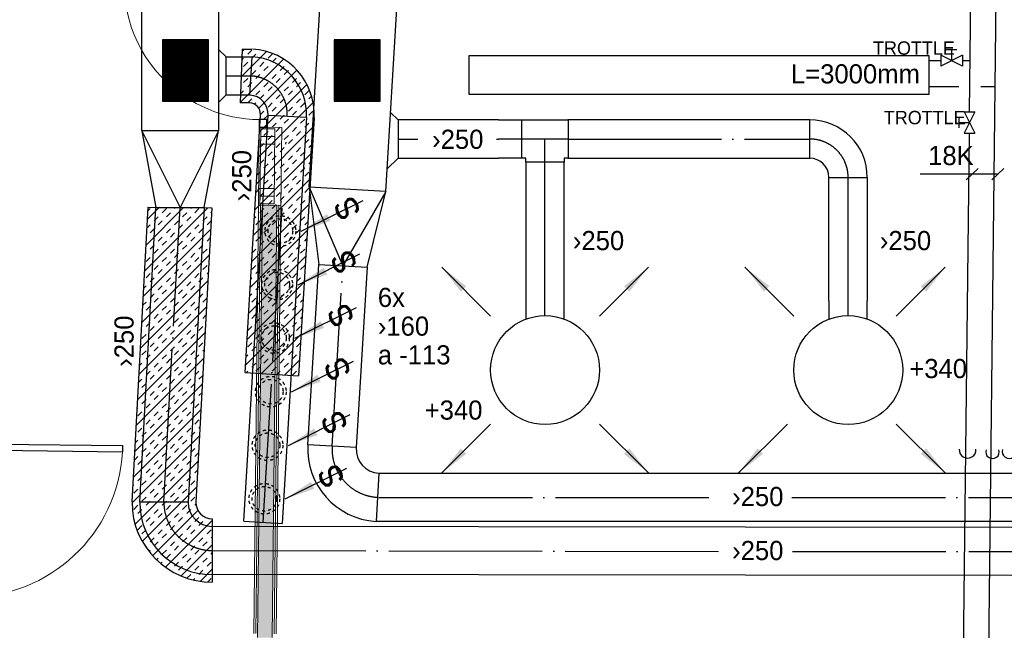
# Model space of a CAD drawing. Header units: millimetres. Extents: x 0 to 75740, y 0 to 52484.
# Tile 19 of 33: x 56320 to 62737, y 21060 to 25045. Entities that reach past the tile are written whole.
import ezdxf
from ezdxf.enums import TextEntityAlignment as Align

# ---------------------------------------------------------------- set-up
doc = ezdxf.new("R2010")
doc.units = ezdxf.units.MM
doc.header["$LTSCALE"] = 50
doc.header["$MEASUREMENT"] = 0
doc.header["$PDMODE"] = 1
for name, pattern in [('2V-CENT', [23, 20, -1.5, 0, -1.5]), ('V-GOMD', [0.8, 0.4, -0.4]), ('V-KU', [2, 1, 1])]:
    doc.linetypes.add(name, pattern=pattern)
doc.layers.get('0').update_dxf_attribs({"linetype": 'CONTINUOUS'})
for name, color, linetype, lineweight in [('20600A200D001$0$A2-DOR', 251, 'CONTINUOUS', 18), ('20600A200D001$0$A2-VEGG', 251, 'CONTINUOUS', 18), ('20600A200D001$0$A2-VEGG-fill', 253, 'CONTINUOUS', 18), ('20600A200D001$0$A2-VINDU', 7, 'CONTINUOUS', 18), ('20600A200D001$0$A24', 251, 'CONTINUOUS', 18)]:
    doc.layers.add(name, color=color, linetype=linetype, lineweight=lineweight)
for name, color, linetype in [('V060-', 3, 'CONTINUOUS'), ('V061-', 1, 'CONTINUOUS'), ('V070-', 3, 'CONTINUOUS'), ('V071-', 1, 'CONTINUOUS'), ('V110', 1, 'CONTINUOUS'), ('V110-', 6, 'CONTINUOUS'), ('V111', 3, 'CONTINUOUS'), ('V111-', 1, 'CONTINUOUS')]:
    doc.layers.add(name, color=color, linetype=linetype)
doc.styles.add('FISO', font='fiso')
doc.styles.add('ISO', font='ISO')
doc.styles.add('SIMPLEX', font='SIMPLEX')

# ---------------------------------------------------------------- blocks, each defined once
blk = doc.blocks.new('KRODIMF_500X315X500')
at = {"color": 0, "linetype": 'ByBlock'}
for p, q in [((-250, -250), (-250, 250)), ((-250, 250), (250, 157.5)), ((250, 157.5), (250, -157.5)), ((250, -157.5), (-250, -250))]:
    blk.add_line(p, q, dxfattribs=at)
at = {"color": 1, "linetype": 'Continuous'}
for p in [(-250, 250), (-250, -250)]:
    blk.add_line(p, (250, 0), dxfattribs=at)
blk = doc.blocks.new('2RODIMF_500X315X500')
for p in [(-250, 0), (250, 0)]:
    blk.add_point(p)
at = {"color": 0, "linetype": 'ByBlock'}
blk.add_blockref('KRODIMF_500X315X500', (0, 0), dxfattribs=at)
at = {"style": 'FISO', "flags": 3}
blk.add_attdef('0', (0, 0), '', height=1, dxfattribs=at)
blk = doc.blocks.new('CBOJ90_PB', base_point=(86107, 31352))
at = {"color": 0, "linetype": 'ByBlock'}
blk.add_arc((86106, 31353), 1, 270, 360, dxfattribs=at)
blk = doc.blocks.new('KBOJ90_PB', base_point=(86107, 31352))
at = {"color": 0, "linetype": 'ByBlock'}
for p, q in [((86106.5, 31353), (86107.5, 31353)), ((86106, 31352.5), (86106, 31351.5))]:
    blk.add_line(p, q, dxfattribs=at)
for radius in [1.5, 0.5]:
    blk.add_arc((86106, 31353), radius, 270, 360, dxfattribs=at)
blk = doc.blocks.new('3BOJ90_PB', base_point=(86107, 31352))
for p in [(86107, 31353), (86106, 31352)]:
    blk.add_point(p)
at = {"color": 1, "linetype": '2V-CENT'}
blk.add_blockref('CBOJ90_PB', (86107, 31352), dxfattribs=at)
at = {"color": 0, "linetype": 'ByBlock'}
blk.add_blockref('KBOJ90_PB', (86107, 31352), dxfattribs=at)
at = {"style": 'ISO', "flags": 3}
blk.add_attdef('0', (86107, 31352), '', height=1, dxfattribs=at)
blk = doc.blocks.new('V420', base_point=(455, 404.5))
blk.add_line((455, 404.5), (464, 404.5))
blk.add_solid([(455, 404.5), (459, 405), (459, 404)])
blk = doc.blocks.new('V422', base_point=(16230, 22585))
blk.add_blockref('V420', (16230, 22585))
at = {"style": 'SIMPLEX'}
blk.add_text('s', height=4, rotation=90, dxfattribs=at).set_placement((16238, 22585), align=Align.CENTER)
blk = doc.blocks.new('CTK_P', base_point=(16236.144, 22620.378))
at = {"color": 0, "linetype": 'ByBlock'}
for p, q in [((16236.144, 22620.978), (16236.144, 22620.378)), ((16235.544, 22620.378), (16236.744, 22620.378))]:
    blk.add_line(p, q, dxfattribs=at)
blk = doc.blocks.new('KTK_P', base_point=(16236.144, 22620.378))
at = {"color": 0, "linetype": 'ByBlock'}
for p, q in [((16235.544, 22620.878), (16235.644, 22620.878)), ((16235.544, 22619.878), (16235.544, 22620.878)), ((16235.644, 22620.978), (16236.644, 22620.978)), ((16235.644, 22620.878), (16235.644, 22620.978)), ((16236.644, 22620.978), (16236.644, 22620.878)), ((16236.644, 22620.878), (16236.744, 22620.878)), ((16236.744, 22620.878), (16236.744, 22619.878)), ((16236.744, 22619.878), (16235.544, 22619.878))]:
    blk.add_line(p, q, dxfattribs=at)
blk = doc.blocks.new('3TK_P', base_point=(16236.144, 22620.378))
for p in [(16236.144, 22620.978), (16235.544, 22620.378), (16236.744, 22620.378)]:
    blk.add_point(p)
at = {"color": 1, "linetype": '2V-CENT'}
blk.add_blockref('CTK_P', (16236.144, 22620.378), dxfattribs=at)
at = {"color": 0, "linetype": 'ByBlock'}
blk.add_blockref('KTK_P', (16236.144, 22620.378), dxfattribs=at)
at = {"style": 'ISO', "flags": 3}
blk.add_attdef('0', (16236.144, 22620.378), '', height=1, dxfattribs=at)
blk = doc.blocks.new('CIRC_P', base_point=(16254, 22587))
blk.add_circle((16254, 22587), 0.5)
blk = doc.blocks.new('V421', base_point=(455.5, 404.5))
at = {"rotation": 180}
blk.add_blockref('V420', (464.5, 404.5), dxfattribs=at)
blk = doc.blocks.new('*X82')
at = {"color": 0}
for p, q in [((57118.5, 47546), (57412.3, 47839.9)), ((57118.5, 47554.9), (57403.5, 47839.9)), ((57118.5, 47563.7), (57394.7, 47839.9)), ((57118.5, 47572.5), (57385.8, 47839.9)), ((57118.5, 47581.4), (57377, 47839.9)), ((57118.5, 47590.2), (57368.1, 47839.9)), ((57118.5, 47599.1), (57359.3, 47839.9)), ((57118.5, 47607.9), (57350.5, 47839.9)), ((57118.5, 47616.7), (57341.6, 47839.9)), ((57118.5, 47625.6), (57332.8, 47839.9)), ((57118.5, 47634.4), (57323.9, 47839.9)), ((57118.5, 47643.3), (57315.1, 47839.9)), ((57118.5, 47652.1), (57306.3, 47839.9)), ((57118.5, 47660.9), (57297.4, 47839.9)), ((57118.5, 47669.8), (57288.6, 47839.9)), ((57118.5, 47678.6), (57279.8, 47839.9)), ((57118.5, 47687.4), (57270.9, 47839.9)), ((57118.5, 47696.3), (57262.1, 47839.9)), ((57118.5, 47705.1), (57253.2, 47839.9)), ((57118.5, 47714), (57244.4, 47839.9)), ((57118.5, 47722.8), (57235.6, 47839.9)), ((57118.5, 47731.6), (57226.7, 47839.9)), ((57118.5, 47740.5), (57217.9, 47839.9)), ((57118.5, 47749.3), (57209, 47839.9)), ((57118.5, 47758.2), (57200.2, 47839.9)), ((57118.5, 47767), (57191.4, 47839.9)), ((57118.5, 47775.8), (57182.5, 47839.9)), ((57118.5, 47784.7), (57173.7, 47839.9)), ((57118.5, 47793.5), (57164.8, 47839.9)), ((57118.5, 47802.4), (57156, 47839.9)), ((57118.5, 47811.2), (57147.2, 47839.9)), ((57118.5, 47820), (57138.3, 47839.9)), ((57118.5, 47828.9), (57129.5, 47839.9)), ((57118.5, 47837.7), (57120.7, 47839.9)), ((57118.5, 47537.2), (57418.5, 47837.2)), ((57118.5, 47528.3), (57418.5, 47828.3)), ((57118.5, 47519.5), (57418.5, 47819.5)), ((57118.5, 47510.7), (57418.5, 47810.7)), ((57118.5, 47501.8), (57418.5, 47801.8)), ((57118.5, 47493), (57418.5, 47793)), ((57118.5, 47484.2), (57418.5, 47784.2)), ((57118.5, 47475.3), (57418.5, 47775.3)), ((57118.5, 47466.5), (57418.5, 47766.5)), ((57118.5, 47457.6), (57418.5, 47757.6)), ((57118.5, 47448.8), (57418.5, 47748.8)), ((57118.5, 47440), (57418.5, 47740)), ((57127.2, 47439.9), (57418.5, 47731.1)), ((57136.1, 47439.9), (57418.5, 47722.3)), ((57144.9, 47439.9), (57418.5, 47713.4)), ((57153.8, 47439.9), (57418.5, 47704.6)), ((57162.6, 47439.9), (57418.5, 47695.8)), ((57171.4, 47439.9), (57418.5, 47686.9)), ((57180.3, 47439.9), (57418.5, 47678.1)), ((57189.1, 47439.9), (57418.5, 47669.2)), ((57197.9, 47439.9), (57418.5, 47660.4)), ((57206.8, 47439.9), (57418.5, 47651.6)), ((57215.6, 47439.9), (57418.5, 47642.7)), ((57224.5, 47439.9), (57418.5, 47633.9)), ((57233.3, 47439.9), (57418.5, 47625.1)), ((57242.1, 47439.9), (57418.5, 47616.2)), ((57251, 47439.9), (57418.5, 47607.4)), ((57259.8, 47439.9), (57418.5, 47598.5)), ((57268.7, 47439.9), (57418.5, 47589.7)), ((57277.5, 47439.9), (57418.5, 47580.9)), ((57286.3, 47439.9), (57418.5, 47572)), ((57295.2, 47439.9), (57418.5, 47563.2)), ((57304, 47439.9), (57418.5, 47554.3)), ((57312.9, 47439.9), (57418.5, 47545.5)), ((57321.7, 47439.9), (57418.5, 47536.7)), ((57330.5, 47439.9), (57418.5, 47527.8)), ((57339.4, 47439.9), (57418.5, 47519)), ((57348.2, 47439.9), (57418.5, 47510.2)), ((57357, 47439.9), (57418.5, 47501.3)), ((57365.9, 47439.9), (57418.5, 47492.5)), ((57374.7, 47439.9), (57418.5, 47483.6)), ((57383.6, 47439.9), (57418.5, 47474.8)), ((57392.4, 47439.9), (57418.5, 47466)), ((57401.2, 47439.9), (57418.5, 47457.1)), ((57410.1, 47439.9), (57418.5, 47448.3))]:
    blk.add_line(p, q, dxfattribs=at)
blk = doc.blocks.new('*X100')
at = {"color": 0}
for p, q in [((57134.7, 23405.7), (57545.3, 23816.3)), ((57143.9, 23574), (57388.3, 23818.4)), ((57153.1, 23742.3), (57231.3, 23820.5)), ((57156.2, 23798.5), (57169.6, 23811.8)), ((57249.1, 23785.3), (57275.6, 23811.8)), ((57328.7, 23811.8), (57335.9, 23819.1)), ((57434.7, 23811.8), (57440.6, 23817.7)), ((57461.3, 23785.3), (57487.8, 23811.8)), ((57196.1, 23732.3), (57222.6, 23758.8)), ((57275.6, 23758.8), (57302.2, 23785.3)), ((57381.7, 23758.8), (57408.2, 23785.3)), ((57408.2, 23732.3), (57434.7, 23758.8)), ((57514.3, 23732.3), (57540.8, 23758.8)), ((57567.3, 23785.3), (57570.8, 23788.8)), ((57150.1, 23686.2), (57169.6, 23705.8)), ((57222.6, 23705.8), (57249.1, 23732.3)), ((57328.7, 23705.8), (57355.2, 23732.3)), ((57355.2, 23679.2), (57381.7, 23705.8)), ((57461.3, 23679.2), (57487.8, 23705.8)), ((57540.8, 23705.8), (57567.3, 23732.3)), ((57125.4, 23237.3), (57564.7, 23676.6)), ((57169.6, 23652.7), (57196.1, 23679.2)), ((57222.6, 23599.7), (57249.1, 23626.2)), ((57275.6, 23652.7), (57302.2, 23679.2)), ((57302.2, 23626.2), (57328.7, 23652.7)), ((57408.2, 23626.2), (57434.7, 23652.7)), ((57434.7, 23599.7), (57461.3, 23626.2)), ((57487.8, 23652.7), (57514.3, 23679.2)), ((57540.8, 23599.7), (57561.6, 23620.5)), ((57169.6, 23546.7), (57196.1, 23573.2)), ((57249.1, 23573.2), (57275.6, 23599.7)), ((57355.2, 23573.2), (57381.7, 23599.7)), ((57381.7, 23546.7), (57408.2, 23573.2)), ((57487.8, 23546.7), (57514.3, 23573.2)), ((57116.2, 23069), (57555.5, 23508.3)), ((57140.8, 23517.9), (57143.1, 23520.1)), ((57143.1, 23467.1), (57169.6, 23493.6)), ((57196.1, 23520.1), (57222.6, 23546.7)), ((57249.1, 23467.1), (57275.6, 23493.6)), ((57302.2, 23520.1), (57328.7, 23546.7)), ((57328.7, 23493.6), (57355.2, 23520.1)), ((57434.7, 23493.6), (57461.3, 23520.1)), ((57461.3, 23467.1), (57487.8, 23493.6)), ((57514.3, 23520.1), (57540.8, 23546.7)), ((57196.1, 23414.1), (57222.6, 23440.6)), ((57275.6, 23440.6), (57302.2, 23467.1)), ((57381.7, 23440.6), (57408.2, 23467.1)), ((57408.2, 23414.1), (57434.7, 23440.6)), ((57514.3, 23414.1), (57540.8, 23440.6)), ((57143.1, 23361), (57169.6, 23387.6)), ((57169.6, 23334.5), (57196.1, 23361)), ((57222.6, 23387.6), (57249.1, 23414.1)), ((57275.6, 23334.5), (57302.2, 23361)), ((57328.7, 23387.6), (57355.2, 23414.1)), ((57355.2, 23361), (57381.7, 23387.6)), ((57461.3, 23361), (57487.8, 23387.6)), ((57487.8, 23334.5), (57514.3, 23361)), ((57540.8, 23387.6), (57549.3, 23396)), ((57107, 22900.7), (57546.2, 23339.9)), ((57128.5, 23293.5), (57143.1, 23308)), ((57222.6, 23281.5), (57249.1, 23308)), ((57302.2, 23308), (57328.7, 23334.5)), ((57408.2, 23308), (57434.7, 23334.5)), ((57434.7, 23281.5), (57461.3, 23308)), ((57169.6, 23228.5), (57196.1, 23255)), ((57249.1, 23255), (57275.6, 23281.5)), ((57355.2, 23255), (57381.7, 23281.5)), ((57381.7, 23228.5), (57408.2, 23255)), ((57487.8, 23228.5), (57514.3, 23255)), ((57540.8, 23281.5), (57543.1, 23283.8)), ((57097.7, 22732.4), (57537, 23171.6)), ((57122.4, 23181.2), (57143.1, 23201.9)), ((57143.1, 23148.9), (57169.6, 23175.4)), ((57196.1, 23201.9), (57222.6, 23228.5)), ((57249.1, 23148.9), (57275.6, 23175.4)), ((57302.2, 23201.9), (57328.7, 23228.5)), ((57328.7, 23175.4), (57355.2, 23201.9)), ((57434.7, 23175.4), (57461.3, 23201.9)), ((57461.3, 23148.9), (57487.8, 23175.4)), ((57514.3, 23201.9), (57540.1, 23227.7)), ((57196.1, 23095.9), (57222.6, 23122.4)), ((57275.6, 23122.4), (57302.2, 23148.9)), ((57381.7, 23122.4), (57408.2, 23148.9)), ((57408.2, 23095.9), (57434.7, 23122.4)), ((57514.3, 23095.9), (57533.9, 23115.5)), ((57143.1, 23042.8), (57169.6, 23069.4)), ((57169.6, 23016.3), (57196.1, 23042.8)), ((57222.6, 23069.4), (57249.1, 23095.9)), ((57275.6, 23016.3), (57302.2, 23042.8)), ((57328.7, 23069.4), (57355.2, 23095.9)), ((57355.2, 23042.8), (57381.7, 23069.4)), ((57461.3, 23042.8), (57487.8, 23069.4)), ((57487.8, 23016.3), (57514.3, 23042.8)), ((57088.5, 22564), (57527.8, 23003.3)), ((57113.1, 23012.9), (57116.6, 23016.3)), ((57116.6, 22963.3), (57143.1, 22989.8)), ((57222.6, 22963.3), (57249.1, 22989.8)), ((57302.2, 22989.8), (57328.7, 23016.3)), ((57408.2, 22989.8), (57434.7, 23016.3)), ((57434.7, 22963.3), (57461.3, 22989.8)), ((57169.6, 22910.3), (57196.1, 22936.8)), ((57196.1, 22883.7), (57222.6, 22910.3)), ((57249.1, 22936.8), (57275.6, 22963.3)), ((57302.2, 22883.7), (57328.7, 22910.3)), ((57355.2, 22936.8), (57381.7, 22963.3)), ((57381.7, 22910.3), (57408.2, 22936.8)), ((57487.8, 22910.3), (57514.3, 22936.8)), ((57116.6, 22857.2), (57143.1, 22883.7)), ((57143.1, 22830.7), (57169.6, 22857.2)), ((57249.1, 22830.7), (57275.6, 22857.2)), ((57328.7, 22857.2), (57355.2, 22883.7)), ((57434.7, 22857.2), (57461.3, 22883.7)), ((57461.3, 22830.7), (57487.8, 22857.2)), ((57514.3, 22883.7), (57521.6, 22891)), ((57079.3, 22395.7), (57518.5, 22834.9)), ((57100.8, 22788.5), (57116.6, 22804.2)), ((57196.1, 22777.7), (57222.6, 22804.2)), ((57275.6, 22804.2), (57302.2, 22830.7)), ((57381.7, 22804.2), (57408.2, 22830.7)), ((57408.2, 22777.7), (57434.7, 22804.2)), ((57143.1, 22724.6), (57169.6, 22751.2)), ((57169.6, 22698.1), (57196.1, 22724.6)), ((57222.6, 22751.2), (57249.1, 22777.7)), ((57275.6, 22698.1), (57302.2, 22724.6)), ((57328.7, 22751.2), (57355.2, 22777.7)), ((57355.2, 22724.6), (57381.7, 22751.2)), ((57461.3, 22724.6), (57487.8, 22751.2)), ((57487.8, 22698.1), (57512.4, 22722.7)), ((57514.3, 22777.7), (57515.4, 22778.8)), ((57070, 22227.4), (57509.3, 22666.6)), ((57094.7, 22676.2), (57116.6, 22698.1)), ((57116.6, 22645.1), (57143.1, 22671.6)), ((57222.6, 22645.1), (57249.1, 22671.6)), ((57302.2, 22671.6), (57328.7, 22698.1)), ((57408.2, 22671.6), (57434.7, 22698.1)), ((57434.7, 22645.1), (57461.3, 22671.6)), ((57169.6, 22592.1), (57196.1, 22618.6)), ((57196.1, 22565.5), (57222.6, 22592.1)), ((57249.1, 22618.6), (57275.6, 22645.1)), ((57302.2, 22565.5), (57328.7, 22592.1)), ((57355.2, 22618.6), (57381.7, 22645.1)), ((57381.7, 22592.1), (57408.2, 22618.6)), ((57487.8, 22592.1), (57506.2, 22610.5)), ((57116.6, 22539), (57143.1, 22565.5)), ((57143.1, 22512.5), (57169.6, 22539)), ((57249.1, 22512.5), (57275.6, 22539)), ((57328.7, 22539), (57355.2, 22565.5)), ((57434.7, 22539), (57461.3, 22565.5)), ((57461.3, 22512.5), (57487.8, 22539)), ((57060.8, 22059), (57500.1, 22498.3)), ((57085.4, 22507.9), (57090, 22512.5)), ((57090, 22459.5), (57116.6, 22486)), ((57196.1, 22459.5), (57222.6, 22486)), ((57275.6, 22486), (57302.2, 22512.5)), ((57381.7, 22486), (57408.2, 22512.5)), ((57408.2, 22459.5), (57434.7, 22486)), ((57143.1, 22406.4), (57169.6, 22433)), ((57169.6, 22379.9), (57196.1, 22406.4)), ((57222.6, 22433), (57249.1, 22459.5)), ((57275.6, 22379.9), (57302.2, 22406.4)), ((57328.7, 22433), (57355.2, 22459.5)), ((57355.2, 22406.4), (57381.7, 22433)), ((57461.3, 22406.4), (57487.8, 22433)), ((57090, 22353.4), (57116.6, 22379.9)), ((57116.6, 22326.9), (57143.1, 22353.4)), ((57222.6, 22326.9), (57249.1, 22353.4)), ((57302.2, 22353.4), (57328.7, 22379.9)), ((57408.2, 22353.4), (57434.7, 22379.9)), ((57434.7, 22326.9), (57461.3, 22353.4)), ((57487.8, 22379.9), (57493.9, 22386)), ((57052, 21891.1), (57490.8, 22329.9)), ((57073.1, 22283.5), (57090, 22300.4)), ((57169.6, 22273.9), (57196.1, 22300.4)), ((57196.1, 22247.3), (57222.6, 22273.9)), ((57249.1, 22300.4), (57275.6, 22326.9)), ((57302.2, 22247.3), (57328.7, 22273.9)), ((57355.2, 22300.4), (57381.7, 22326.9)), ((57381.7, 22273.9), (57408.2, 22300.4)), ((57116.6, 22220.8), (57143.1, 22247.3)), ((57143.1, 22194.3), (57169.6, 22220.8)), ((57249.1, 22194.3), (57275.6, 22220.8)), ((57328.7, 22220.8), (57355.2, 22247.3)), ((57434.7, 22220.8), (57461.3, 22247.3)), ((57461.3, 22194.3), (57484.7, 22217.7)), ((57067, 22171.2), (57090, 22194.3)), ((57072.2, 21752.2), (57481.6, 22161.6)), ((57090, 22141.3), (57116.6, 22167.8)), ((57196.1, 22141.3), (57222.6, 22167.8)), ((57222.6, 22114.8), (57249.1, 22141.3)), ((57275.6, 22167.8), (57302.2, 22194.3)), ((57328.7, 22114.8), (57355.2, 22141.3)), ((57381.7, 22167.8), (57408.2, 22194.3)), ((57408.2, 22141.3), (57434.7, 22167.8)), ((57143.1, 22088.2), (57169.6, 22114.8)), ((57169.6, 22061.7), (57196.1, 22088.2)), ((57275.6, 22061.7), (57302.2, 22088.2)), ((57355.2, 22088.2), (57381.7, 22114.8)), ((57461.3, 22088.2), (57478.5, 22105.5)), ((57090, 22035.2), (57116.6, 22061.7)), ((57116.6, 22008.7), (57143.1, 22035.2)), ((57222.6, 22008.7), (57249.1, 22035.2)), ((57302.2, 22035.2), (57328.7, 22061.7)), ((57408.2, 22035.2), (57434.7, 22061.7)), ((57434.7, 22008.7), (57461.3, 22035.2)), ((57057.7, 22002.9), (57063.5, 22008.7)), ((57063.5, 21955.7), (57090, 21982.2)), ((57119.1, 21640), (57472.3, 21993.3)), ((57169.6, 21955.7), (57196.1, 21982.2)), ((57196.1, 21929.1), (57222.6, 21955.7)), ((57249.1, 21982.2), (57275.6, 22008.7)), ((57302.2, 21929.1), (57328.7, 21955.7)), ((57355.2, 21982.2), (57381.7, 22008.7)), ((57381.7, 21955.7), (57408.2, 21982.2)), ((57116.6, 21902.6), (57143.1, 21929.1)), ((57143.1, 21876.1), (57169.6, 21902.6)), ((57249.1, 21876.1), (57275.6, 21902.6)), ((57328.7, 21902.6), (57355.2, 21929.1)), ((57434.7, 21902.6), (57461.3, 21929.1)), ((57063.5, 21849.6), (57090, 21876.1)), ((57090, 21823.1), (57116.6, 21849.6)), ((57185.5, 21547.4), (57481.1, 21842.9)), ((57196.1, 21823.1), (57222.6, 21849.6)), ((57222.6, 21796.6), (57249.1, 21823.1)), ((57275.6, 21849.6), (57302.2, 21876.1)), ((57328.7, 21796.6), (57355.2, 21823.1)), ((57381.7, 21849.6), (57408.2, 21876.1)), ((57408.2, 21823.1), (57434.7, 21849.6)), ((57461.3, 21876.1), (57467.8, 21882.7)), ((57061.9, 21794.9), (57063.5, 21796.6)), ((57143.1, 21770.1), (57169.6, 21796.6)), ((57169.6, 21743.5), (57196.1, 21770.1)), ((57269.4, 21472.1), (57574.5, 21777.2)), ((57275.6, 21743.5), (57302.2, 21770.1)), ((57355.2, 21770.1), (57381.7, 21796.6)), ((57461.3, 21770.1), (57487.8, 21796.6)), ((57487.8, 21743.5), (57514.3, 21770.1)), ((57090, 21717), (57116.6, 21743.5)), ((57116.6, 21690.5), (57143.1, 21717)), ((57222.6, 21690.5), (57249.1, 21717)), ((57249.1, 21664), (57275.6, 21690.5)), ((57302.2, 21717), (57328.7, 21743.5)), ((57355.2, 21664), (57381.7, 21690.5)), ((57408.2, 21717), (57434.7, 21743.5)), ((57434.7, 21690.5), (57461.3, 21717)), ((57540.8, 21690.5), (57567.3, 21717)), ((57169.6, 21637.5), (57196.1, 21664)), ((57196.1, 21611), (57222.6, 21637.5)), ((57302.2, 21611), (57328.7, 21637.5)), ((57381.7, 21637.5), (57408.2, 21664)), ((57487.8, 21637.5), (57514.3, 21664)), ((57514.3, 21611), (57540.8, 21637.5)), ((57567.3, 21664), (57574.5, 21671.1)), ((57139.3, 21607.1), (57143.1, 21611)), ((57161.4, 21576.3), (57169.6, 21584.4)), ((57249.1, 21557.9), (57275.6, 21584.4)), ((57328.7, 21584.4), (57355.2, 21611)), ((57371.3, 21414.9), (57574.5, 21618.1)), ((57434.7, 21584.4), (57461.3, 21611)), ((57461.3, 21557.9), (57487.8, 21584.4)), ((57567.3, 21557.9), (57574.5, 21565)), ((57211.6, 21520.4), (57222.6, 21531.4)), ((57239.5, 21495.3), (57249.1, 21504.9)), ((57275.6, 21531.4), (57302.2, 21557.9)), ((57328.7, 21478.4), (57355.2, 21504.9)), ((57381.7, 21531.4), (57408.2, 21557.9)), ((57408.2, 21504.9), (57434.7, 21531.4)), ((57514.3, 21504.9), (57540.8, 21531.4)), ((57540.8, 21478.4), (57567.3, 21504.9)), ((57301.2, 21450.9), (57302.2, 21451.9)), ((57355.2, 21451.9), (57381.7, 21478.4)), ((57461.3, 21451.9), (57487.8, 21478.4)), ((57487.8, 21425.3), (57514.3, 21451.9)), ((57495.3, 21379.8), (57574.5, 21459)), ((57409.8, 21400.4), (57434.7, 21425.3)), ((57451, 21388.6), (57461.3, 21398.8)), ((57543.2, 21374.7), (57567.3, 21398.8))]:
    blk.add_line(p, q, dxfattribs=at)
blk = doc.blocks.new('*X101')
at = {"color": 0}
for p, q in [((57763.9, 24671.3), (57929.2, 24836.6)), ((57769.8, 24836.3), (57785.7, 24852.2)), ((57806, 24819.4), (57832.5, 24846)), ((57885.5, 24846), (57886, 24846.4)), ((57757.9, 24506.2), (58039.5, 24787.8)), ((57767.8, 24781.3), (57779.5, 24792.9)), ((57832.5, 24792.9), (57859, 24819.4)), ((57938.6, 24792.9), (57965.1, 24819.4)), ((57965.1, 24766.4), (57991.6, 24792.9)), ((57779.5, 24739.9), (57806, 24766.4)), ((57832.5, 24686.9), (57859, 24713.4)), ((57877.7, 24466.9), (58126.4, 24715.6)), ((57885.5, 24739.9), (57912, 24766.4)), ((57912, 24713.4), (57938.6, 24739.9)), ((58018.1, 24713.4), (58044.6, 24739.9)), ((58044.6, 24686.9), (58071.1, 24713.4)), ((58097.7, 24739.9), (58099.8, 24742)), ((57779.5, 24633.8), (57806, 24660.3)), ((57859, 24660.3), (57885.5, 24686.9)), ((57965.1, 24660.3), (57991.6, 24686.9)), ((57991.6, 24633.8), (58018.1, 24660.3)), ((58097.7, 24633.8), (58124.2, 24660.3)), ((57759.9, 24561.2), (57779.5, 24580.8)), ((57806, 24607.3), (57832.5, 24633.8)), ((57859, 24554.3), (57885.5, 24580.8)), ((57882.6, 24312.7), (58191.8, 24621.9)), ((57912, 24607.3), (57938.6, 24633.8)), ((57938.6, 24580.8), (57965.1, 24607.3)), ((58044.6, 24580.8), (58071.1, 24607.3)), ((58071.1, 24554.3), (58097.7, 24580.8)), ((58124.2, 24607.3), (58150.7, 24633.8)), ((58177.2, 24554.3), (58203.7, 24580.8)), ((57807.1, 24502.4), (57832.5, 24527.8)), ((57885.5, 24527.8), (57912, 24554.3)), ((57991.6, 24527.8), (58018.1, 24554.3)), ((58018.1, 24501.2), (58044.6, 24527.8)), ((58124.2, 24501.2), (58150.7, 24527.8)), ((58203.7, 24527.8), (58222, 24546.1)), ((57850.7, 24492.9), (57859, 24501.2)), ((57872.4, 24143.4), (58232.1, 24503.1)), ((57938.6, 24474.7), (57965.1, 24501.2)), ((57965.1, 24448.2), (57991.6, 24474.7)), ((58071.1, 24448.2), (58097.7, 24474.7)), ((58150.7, 24474.7), (58177.2, 24501.2)), ((57888.8, 24425), (57912, 24448.2)), ((57912, 24395.2), (57938.6, 24421.7)), ((58018.1, 24395.2), (58044.6, 24421.7)), ((58044.6, 24368.7), (58071.1, 24395.2)), ((58097.7, 24421.7), (58124.2, 24448.2)), ((58150.7, 24368.7), (58177.2, 24395.2)), ((58203.7, 24421.7), (58230.2, 24448.2)), ((58230.2, 24395.2), (58238.6, 24403.6)), ((57862.3, 23974.2), (58235.3, 24347.2)), ((57965.1, 24342.2), (57991.6, 24368.7)), ((57991.6, 24315.6), (58018.1, 24342.2)), ((58097.7, 24315.6), (58124.2, 24342.2)), ((58177.2, 24342.2), (58203.7, 24368.7)), ((57879.2, 24256.3), (57885.5, 24262.6)), ((57912, 24289.1), (57938.6, 24315.6)), ((57938.6, 24262.6), (57965.1, 24289.1)), ((58044.6, 24262.6), (58071.1, 24289.1)), ((58071.1, 24236.1), (58097.7, 24262.6)), ((58124.2, 24289.1), (58150.7, 24315.6)), ((58177.2, 24236.1), (58203.7, 24262.6)), ((58230.2, 24289.1), (58231.9, 24290.8)), ((57885.5, 24209.6), (57912, 24236.1)), ((57991.6, 24209.6), (58018.1, 24236.1)), ((58018.1, 24183.1), (58044.6, 24209.6)), ((58124.2, 24183.1), (58150.7, 24209.6)), ((58203.7, 24209.6), (58228.5, 24234.3)), ((57852.1, 23804.9), (58225.1, 24177.9)), ((57885.5, 24103.5), (57912, 24130)), ((57938.6, 24156.5), (57965.1, 24183.1)), ((57965.1, 24130), (57991.6, 24156.5)), ((58071.1, 24130), (58097.7, 24156.5)), ((58097.7, 24103.5), (58124.2, 24130)), ((58150.7, 24156.5), (58177.2, 24183.1)), ((57912, 24077), (57938.6, 24103.5)), ((58018.1, 24077), (58044.6, 24103.5)), ((58044.6, 24050.5), (58071.1, 24077)), ((58150.7, 24050.5), (58177.2, 24077)), ((58203.7, 24103.5), (58221.7, 24121.5)), ((57842, 23635.7), (58215, 24008.7)), ((57865.7, 24030.6), (57885.5, 24050.5)), ((57965.1, 24024), (57991.6, 24050.5)), ((57991.6, 23997.4), (58018.1, 24024)), ((58097.7, 23997.4), (58124.2, 24024)), ((58177.2, 24024), (58203.7, 24050.5)), ((57859, 23917.9), (57885.5, 23944.4)), ((57912, 23970.9), (57938.6, 23997.4)), ((57938.6, 23944.4), (57965.1, 23970.9)), ((58044.6, 23944.4), (58071.1, 23970.9)), ((58071.1, 23917.9), (58097.7, 23944.4)), ((58124.2, 23970.9), (58150.7, 23997.4)), ((58177.2, 23917.9), (58203.7, 23944.4)), ((57885.5, 23891.4), (57912, 23917.9)), ((57991.6, 23891.4), (58018.1, 23917.9)), ((58018.1, 23864.9), (58044.6, 23891.4)), ((58124.2, 23864.9), (58150.7, 23891.4)), ((58203.7, 23891.4), (58208.2, 23895.9)), ((57831.8, 23466.5), (58204.8, 23839.4)), ((57855.5, 23861.4), (57859, 23864.9)), ((57885.5, 23785.3), (57912, 23811.8)), ((57938.6, 23838.3), (57965.1, 23864.9)), ((57965.1, 23811.8), (57991.6, 23838.3)), ((58071.1, 23811.8), (58097.7, 23838.3)), ((58097.7, 23785.3), (58124.2, 23811.8)), ((58150.7, 23838.3), (58177.2, 23864.9)), ((57848.8, 23748.5), (57859, 23758.8)), ((57912, 23758.8), (57938.6, 23785.3)), ((58018.1, 23758.8), (58044.6, 23785.3)), ((58044.6, 23732.3), (58071.1, 23758.8)), ((58150.7, 23732.3), (58177.2, 23758.8)), ((57859, 23705.8), (57885.5, 23732.3)), ((57965.1, 23705.8), (57991.6, 23732.3)), ((57991.6, 23679.2), (58018.1, 23705.8)), ((58097.7, 23679.2), (58124.2, 23705.8)), ((58177.2, 23705.8), (58198.1, 23726.6)), ((57821.7, 23297.2), (58194.7, 23670.2)), ((57859, 23599.7), (57885.5, 23626.2)), ((57912, 23652.7), (57938.6, 23679.2)), ((57938.6, 23626.2), (57965.1, 23652.7)), ((58044.6, 23626.2), (58071.1, 23652.7)), ((58071.1, 23599.7), (58097.7, 23626.2)), ((58124.2, 23652.7), (58150.7, 23679.2)), ((57885.5, 23573.2), (57912, 23599.7)), ((57991.6, 23573.2), (58018.1, 23599.7)), ((58018.1, 23546.7), (58044.6, 23573.2)), ((58124.2, 23546.7), (58150.7, 23573.2)), ((58177.2, 23599.7), (58191.3, 23613.8)), ((57811.6, 23128), (58184.5, 23501)), ((57835.2, 23522.9), (57859, 23546.7)), ((57885.5, 23467.1), (57912, 23493.6)), ((57938.6, 23520.1), (57965.1, 23546.7)), ((57965.1, 23493.6), (57991.6, 23520.1)), ((58071.1, 23493.6), (58097.7, 23520.1)), ((58097.7, 23467.1), (58124.2, 23493.6)), ((58150.7, 23520.1), (58177.2, 23546.7)), ((57832.5, 23414.1), (57859, 23440.6)), ((57912, 23440.6), (57938.6, 23467.1)), ((58018.1, 23440.6), (58044.6, 23467.1)), ((58044.6, 23414.1), (58071.1, 23440.6)), ((58150.7, 23414.1), (58177.2, 23440.6)), ((57825.1, 23353.6), (57832.5, 23361)), ((57859, 23387.6), (57885.5, 23414.1)), ((57912, 23334.5), (57938.6, 23361)), ((57965.1, 23387.6), (57991.6, 23414.1)), ((57991.6, 23361), (58018.1, 23387.6)), ((58097.7, 23361), (58124.2, 23387.6)), ((58124.2, 23334.5), (58150.7, 23361)), ((58177.2, 23387.6), (58177.8, 23388.1)), ((57801.4, 22958.7), (58174.4, 23331.7)), ((57859, 23281.5), (57885.5, 23308)), ((57938.6, 23308), (57965.1, 23334.5)), ((58044.6, 23308), (58071.1, 23334.5)), ((58071.1, 23281.5), (58097.7, 23308)), ((57818.3, 23240.8), (57832.5, 23255)), ((57885.5, 23255), (57912, 23281.5)), ((57991.6, 23255), (58018.1, 23281.5)), ((58018.1, 23228.5), (58044.6, 23255)), ((58124.2, 23228.5), (58150.7, 23255)), ((57832.5, 23201.9), (57859, 23228.5)), ((57885.5, 23148.9), (57912, 23175.4)), ((57938.6, 23201.9), (57965.1, 23228.5)), ((57965.1, 23175.4), (57991.6, 23201.9)), ((58071.1, 23175.4), (58097.7, 23201.9)), ((58097.7, 23148.9), (58124.2, 23175.4)), ((58150.7, 23201.9), (58167.6, 23218.9)), ((57791.3, 22789.5), (58164.3, 23162.5)), ((57832.5, 23095.9), (57859, 23122.4)), ((57912, 23122.4), (57938.6, 23148.9)), ((58018.1, 23122.4), (58044.6, 23148.9)), ((58044.6, 23095.9), (58071.1, 23122.4)), ((58150.7, 23095.9), (58160.9, 23106.1)), ((57806, 23016.3), (57832.5, 23042.8)), ((57859, 23069.4), (57885.5, 23095.9)), ((57912, 23016.3), (57938.6, 23042.8)), ((57965.1, 23069.4), (57991.6, 23095.9)), ((57991.6, 23042.8), (58018.1, 23069.4)), ((58097.7, 23042.8), (58124.2, 23069.4)), ((58124.2, 23016.3), (58150.7, 23042.8)), ((57859, 22963.3), (57885.5, 22989.8)), ((57895.9, 22735.1), (58154.1, 22993.2)), ((57938.6, 22989.8), (57965.1, 23016.3)), ((58044.6, 22989.8), (58071.1, 23016.3)), ((58071.1, 22963.3), (58097.7, 22989.8)), ((57806, 22910.3), (57832.5, 22936.8)), ((57832.5, 22883.7), (57859, 22910.3)), ((57885.5, 22936.8), (57912, 22963.3)), ((57938.6, 22883.7), (57965.1, 22910.3)), ((57991.6, 22936.8), (58018.1, 22963.3)), ((58018.1, 22910.3), (58044.6, 22936.8)), ((58124.2, 22910.3), (58150.7, 22936.8)), ((57794.7, 22845.9), (57806, 22857.2)), ((57885.5, 22830.7), (57912, 22857.2)), ((57965.1, 22857.2), (57991.6, 22883.7)), ((58071.1, 22857.2), (58097.7, 22883.7)), ((58097.7, 22830.7), (58124.2, 22857.2)), ((57832.5, 22777.7), (57859, 22804.2)), ((57912, 22804.2), (57938.6, 22830.7)), ((58018.1, 22804.2), (58044.6, 22830.7)), ((58044.6, 22777.7), (58071.1, 22804.2)), ((58046, 22726.1), (58144, 22824)), ((57795.9, 22741.1), (57806, 22751.2)), ((57859, 22751.2), (57885.5, 22777.7)), ((57965.1, 22751.2), (57991.6, 22777.7)), ((57996, 22729.1), (58018.1, 22751.2)), ((58097.7, 22724.6), (58124.2, 22751.2))]:
    blk.add_line(p, q, dxfattribs=at)
blk = doc.blocks.new('20600A200D001$0$Dør tett - D01_10M_EI 30 S-1119851--1_ etasje')
at = {"layer": '20600A200D001$0$A2-DOR', "lineweight": 25}
for p, q in [((415, 69.5), (415, 959.5)), ((455, 959.5), (415, 959.5)), ((455, 69.5), (455, 959.5)), ((-435, 69.5), (-485, 69.5)), ((-485, 69.5), (-485, 19.5)), ((-435, 19.5), (-435, 69.5)), ((455, 69.5), (415, 69.5)), ((505, 69.5), (455, 69.5)), ((455, 69.5), (455, 19.5)), ((505, 19.5), (505, 69.5)), ((-485, 19.5), (-435, 19.5)), ((455, 19.5), (505, 19.5))]:
    blk.add_line(p, q, dxfattribs=at)
at = {"layer": '20600A200D001$0$A2-DOR'}
blk.add_arc((455, 69.5), 891, 92.57303, 180, dxfattribs=at)
blk = doc.blocks.new('20600A200D001$0$Vindu Standard - V02_EI30_500x2110 mm-1119853--1_ etasje')
at = {"layer": '20600A200D001$0$A2-VINDU'}
for p, q in [((-980, 82.3), (-470, 82.3)), ((-980, 82.3), (-980, -64.7)), ((-970, 72.3), (-480, 72.3)), ((-970, 72.3), (-920, 72.3)), ((-970, -19.7), (-970, 72.3)), ((-870, 72.3), (-920, 72.3)), ((-920, 72.3), (-920, -19.7)), ((-920, 72.3), (-920, -19.7)), ((-870, -19.7), (-870, 72.3)), ((-530, 72.3), (-580, 72.3)), ((-580, 72.3), (-580, -19.7)), ((-530, -19.7), (-530, 72.3)), ((-530, 72.3), (-530, -19.7)), ((-480, 72.3), (-530, 72.3)), ((-480, -19.7), (-480, 72.3)), ((-470, 82.3), (-470, -64.7)), ((-970, -19.7), (-480, -19.7)), ((-920, -19.7), (-970, -19.7)), ((-920, -19.7), (-870, -19.7)), ((-580, -19.7), (-530, -19.7)), ((-530, -19.7), (-480, -19.7)), ((-948.3, -64.7), (-980, -64.7)), ((-980, -64.7), (-470, -64.7)), ((-906.8, -64.7), (-875, -64.7))]:
    blk.add_line(p, q, dxfattribs=at)
blk = doc.blocks.new('20600A200D001$0$Dør tett - D14_10M_EI 30-1206386--1_ etasje')
at = {"layer": '20600A200D001$0$A2-DOR', "lineweight": 25}
for p, q in [((-540, 48.975), (-490, 48.975)), ((-540, -1.025), (-540, 48.975)), ((-490, 48.975), (-490, -1.025)), ((510, 48.975), (560, 48.975)), ((510, -1.025), (510, 48.975)), ((560, 48.975), (560, -1.025)), ((-490, -1.025), (-540, -1.025)), ((470, -1.025), (470, -1001.025)), ((510, -1.025), (470, -1.025)), ((510, -1.025), (510, -1001.025)), ((560, -1.025), (510, -1.025)), ((510, -1001.025), (470, -1001.025))]:
    blk.add_line(p, q, dxfattribs=at)
at = {"layer": '20600A200D001$0$A2-DOR'}
blk.add_arc((510, -1.025), 1001.012, 180, 267.7098761, dxfattribs=at)
blk = doc.blocks.new('20600A200D001')
at = {"layer": '20600A200D001$0$A2-VEGG-fill'}
h = blk.add_hatch(color=256, dxfattribs=at)
h.paths.add_polyline_path([(71965.8, 21012.5), (71996.6, 23831.9), (71901.6, 23832.9), (71871.1, 21013.5), (71965.8, 21012.5)], flags=0)
h.paths.add_polyline_path([(72013, 25341.8), (72101.8, 33481.3), (72006.8, 33482.3), (71918, 25342.8), (72006.8, 25341.9)], flags=0)
h.paths.add_polyline_path([(72118.3, 34991.2), (72126.1, 35711.2), (72031.1, 35712.2), (72023.3, 34992.3)], flags=0)
h.paths.add_polyline_path([(72142.6, 37221.1), (72199.2, 42440.8), (72104.5, 42441.8), (72047.6, 37222.1)], flags=0)
at = {"layer": '20600A200D001$0$A2-VEGG'}
for p, q in [((71858.1, 21039.6), (71888.6, 23833.1)), ((71870.8, 21013.5), (71901.6, 23832.9)), ((71965.8, 21012.5), (71996.6, 23831.9)), ((71979.1, 21038.3), (72009.6, 23831.8))]:
    blk.add_line(p, q, dxfattribs=at)
at = {"layer": '20600A200D001$0$A24'}
for p, q in [((71875.6, 23833.2), (71845.1, 21039.8)), ((72022.6, 23831.6), (71875.6, 23833.2)), ((71992.1, 21038.2), (72022.6, 23831.6))]:
    blk.add_line(p, q, dxfattribs=at)
at = {"layer": '20600A200D001$0$A2-DOR'}
for name, p, rotation in [('20600A200D001$0$Dør tett - D01_10M_EI 30 S-1119851--1_ etasje', (71955.9, 24827.4), 89.3751669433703), ('20600A200D001$0$Dør tett - D14_10M_EI 30-1206386--1_ etasje', (69981.9, 21768.2), 89.26244843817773)]:
    blk.add_blockref(name, p, dxfattribs=dict(at, rotation=rotation))
at = {"layer": '20600A200D001$0$A2-VINDU', "rotation": 89.3751669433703}
blk.add_blockref('20600A200D001$0$Vindu Standard - V02_EI30_500x2110 mm-1119853--1_ etasje', (71968.6, 24812.3), dxfattribs=at)

msp = doc.modelspace()

# ---------------------------------------------------------------- linework, layer by layer
at = {"layer": 'V060-', "linetype": 'Continuous'}
for p, q in [((57114.9, 24319.6, 480), (57114.9, 33544.7, 480)), ((57614.9, 33544.7, 480), (57614.9, 24319.6, 480)), ((58206.9, 23953.3, 480), (58562.9, 29892.7, 480)), ((58706, 23922.5, 480), (59062.9, 29892.7, 480)), ((57665.6, 24802.2), (57833.3, 24802.2)), ((57820.6, 24552.4), (57833.9, 24802)), ((57820.6, 24552.4), (57665.6, 24552.2)), ((57780.4, 21771.9), (57939.2, 24421.7)), ((57938.7, 24420.9), (58188.4, 24407.6)), ((58188.7, 24406.8), (58029.9, 21756.9)), ((59441.4, 24390.9), (58786, 24390.9)), ((59441.4, 24390.9), (59594, 24390.9)), ((61469.1, 24390.9), (59892.9, 24390.9)), ((58786, 24140.9), (59441.4, 24140.9)), ((59594, 24140.9), (59441.4, 24140.9)), ((59892.9, 24140.9), (61469.1, 24140.9)), ((59618.5, 24115.7), (59618.5, 23090.4)), ((59868.5, 23090.9), (59868.5, 24115.7)), ((61594.1, 23210.8), (61594.1, 24015.7)), ((61844.1, 24015.7), (61844.1, 23210.8)), ((57102, 21896.3), (57207.4, 23818.7, 480)), ((57522.4, 23818.7, 480), (57417, 21896.3)), ((58198.7, 22270.9), (58269.3, 23447.8, 480)), ((58583.7, 23429, 480), (58513.2, 22252.1)), ((61594.1, 23210.8), (61594.1, 23090.4)), ((61844.1, 23090.9), (61844.1, 23210.8)), ((58661, 22085.4), (63443.7, 22085.4)), ((63443.7, 21770.4), (58642.1, 21771)), ((62786.2, 21417.8), (57575.2, 21424.4))]:
    msp.add_line(p, q, dxfattribs=at)
at = {"layer": 'V060-'}
for p, q in [((57665.6, 24801.4), (57616.1, 24850.9)), ((57665.6, 24552.2), (57665.6, 24801.4)), ((57665.6, 24553.1), (57616.1, 24503.6)), ((58786, 24390.1), (58736.5, 24439.6)), ((58786, 24390.9), (58786, 24141.7)), ((58786, 24141.7), (58715.3, 24071)), ((57780.4, 21771.9), (58029.9, 21756.9))]:
    msp.add_line(p, q, dxfattribs=at)
at = {"layer": 'V060-', "color": 1}
for p, q in [((57770.4, 24852.2), (57757.7, 24502.3)), ((57157.5, 23821.4, 480), (57572.3, 23816, 480)), ((57788.4, 22741.5), (58137.8, 22720.6))]:
    msp.add_line(p, q, dxfattribs=at)
at = {"layer": 'V060-', "color": 1, "linetype": 'Continuous'}
for p, q in [((57770.4, 24852.2), (57833.3, 24852.2)), ((57820.6, 24502.4), (57757.7, 24502.3)), ((57788.4, 22741.5), (57889.3, 24424.7)), ((58238.7, 24403.8), (58137.8, 22720.6)), ((57052, 21899), (57157.5, 23821.4, 480)), ((57572.3, 23816, 480), (57466.9, 21893.5)), ((57574.5, 21788.8), (57574.5, 21373.8))]:
    msp.add_line(p, q, dxfattribs=at)
at = {"layer": 'V060-', "color": 1, "linetype": '2V-CENT'}
for p, q in [((57665.6, 24677.2), (57826.3, 24677.2)), ((58786, 24265.9), (58913.9, 24265.9)), ((59426.6, 24265.9), (59441.4, 24265.9)), ((59594, 24265.9), (59441.4, 24265.9)), ((59892.9, 24265.9), (61469.1, 24265.9)), ((58053.8, 24244.6), (58053.1, 24233.1)), ((59743.5, 23113.4), (59743.5, 24115.7)), ((61719.1, 23210.8), (61719.1, 24015.7)), ((57259.5, 21896.3), (57364.9, 23818.7, 480)), ((58028, 23814.7), (57905.1, 21764.4)), ((58356, 22261.5), (58426.5, 23438.4, 480)), ((61719.1, 23113.4), (61719.1, 23210.8)), ((58661, 21927.9), (60832, 21927.9)), ((61353, 21927.9), (63443.7, 21927.9)), ((57575.2, 21581.9), (60885.1, 21575.3)), ((61355.6, 21575.3), (62786.2, 21575.3))]:
    msp.add_line(p, q, dxfattribs=at)
at = {"layer": 'V060-', "color": 3, "linetype": 'Continuous'}
for p, q in [((57417, 21896.3), (57102, 21896.3)), ((57575.2, 21739.4), (62786.2, 21732.8))]:
    msp.add_line(p, q, dxfattribs=at)
at = {"layer": 'V060-'}
for points in [[(57249.7, 24512.6), (57549.7, 24512.6), (57549.7, 24912.6), (57249.7, 24912.6)], [(58368.6, 24512.6), (58668.6, 24512.6), (58668.6, 24912.6), (58368.6, 24912.6)]]:
    msp.add_lwpolyline(points, close=True, dxfattribs=at)
at = {"layer": 'V060-', "color": 1, "linetype": 'Continuous'}
for centre, radius, start, end in [((57813.9, 24427.6), 425, 356.94, 446.94), ((57813.9, 24427.6), 75, 356.94, 446.94), ((57574.5, 21896.3), 522.5, 180, 270), ((57574.5, 21896.3), 107.5, 180, 270)]:
    msp.add_arc(centre, radius, start, end, dxfattribs=at)
at = {"layer": 'V060-', "linetype": 'Continuous'}
for radius in [375, 125]:
    msp.add_arc((57813.9, 24427.6), radius, 356.94, 446.94, dxfattribs=at)
at = {"layer": 'V060-', "color": 1, "linetype": '2V-CENT'}
for centre, radius, start, end in [((57813.9, 24427.6), 250, 356.94, 446.94), ((57574.5, 21896.3), 315, 180, 270)]:
    msp.add_arc(centre, radius, start, end, dxfattribs=at)
at = {"layer": 'V060-', "color": 3, "linetype": 'Continuous'}
for radius in [472.5, 157.5]:
    msp.add_arc((57574.5, 21896.3), radius, 180, 270, dxfattribs=at)
at = {"layer": 'V070-', "linetype": 'V-GOMD'}
for centre, radius in [((58019.1, 23665.5), 100), ((58019.1, 23665.5), 80), ((57998.2, 23316.1), 100), ((57998.2, 23316.1), 80), ((57977.2, 22966.8), 100), ((57977.2, 22966.8), 80), ((57956.3, 22617.4), 100), ((57956.3, 22617.4), 80), ((57935.3, 22268), 100), ((57935.3, 22268), 80), ((57914.4, 21918.7), 100), ((57914.4, 21918.7), 80)]:
    msp.add_circle(centre, radius, dxfattribs=at)
at = {"layer": 'V110', "color": 1}
for p, q in [((62428.6, 24847), (62358.6, 24847)), ((62393.6, 24847), (62393.6, 24777)), ((62323.6, 24812), (62323.6, 24742)), ((62463.6, 24742), (62323.6, 24812)), ((62463.6, 24812), (62323.6, 24742)), ((62463.6, 24812), (62463.6, 24742)), ((62440.3, 24409.1), (62440.3, 24339.1)), ((62475.3, 24444.1), (62545.3, 24304.1)), ((62545.3, 24444.1), (62475.3, 24304.1)), ((62475.3, 24444.1), (62545.3, 24444.1)), ((62440.3, 24374.1), (62510.3, 24374.1)), ((62475.3, 24304.1), (62545.3, 24304.1))]:
    msp.add_line(p, q, dxfattribs=at)
at = {"layer": 'V110'}
for p, q in [((62246.9, 24807.8), (59246.9, 24807.8)), ((59246.9, 24807.8), (59246.9, 24557.8)), ((62246.9, 24557.8), (62246.9, 24807.8)), ((59246.9, 24557.8), (62246.9, 24557.8))]:
    msp.add_line(p, q, dxfattribs=at)
at = {"layer": 'V110-', "linetype": 'V-KU'}
for p, q in [((62685.6, 25575.8), (62619.8, 19534.4)), ((62518.9, 25342.6), (62508.8, 24444.1)), ((62323.6, 24775.9), (62246.6, 24775.9)), ((62512.6, 24775.9), (62463.6, 24775.9)), ((62440.7, 24606.6), (62246.6, 24606.6)), ((62675.6, 24606.6), (62583.6, 24606.6)), ((62507.3, 24304.1), (62455.8, 19703.7))]:
    msp.add_line(p, q, dxfattribs=at)
at = {"layer": 'V110-', "color": 1, "linetype": 'V-KU'}
for centre, radius, start, end in [((62497.9, 22238.1), 54.5, 176.25698, 363.74302), ((62660.2, 22225.3), 44.4, 162.02249, 377.97751), ((62769.2, 22227.9), 45.6, 164.04835, 375.95165)]:
    msp.add_arc(centre, radius, start, end, dxfattribs=at)
at = {"layer": 'V111-'}
for p, q in [((62567.3, 24072.5), (62488.3, 23999.2)), ((62733.9, 24072.5), (62654.9, 23999.2)), ((62506.7, 24035.5), (62188.9, 24035.5)), ((62700.3, 24035.5), (62506.7, 24035.5))]:
    msp.add_line(p, q, dxfattribs=at)

# ---------------------------------------------------------------- block references
at = {"layer": 'V060-'}
for name, p in [('20600A200D001', (-14000, 0)), ('*X82', (131.3, -22927.2)), ('*X82', (1250.1, -22927.2))]:
    msp.add_blockref(name, p, dxfattribs=at)
at = {"layer": 'V060-', "color": 1}
for name in ['*X101', '*X100']:
    msp.add_blockref(name, (0, 0), dxfattribs=at)
at = {"layer": 'V060-', "linetype": 'Continuous'}
for name, p, xscale, yscale, zscale, rotation in [('3TK_P', (59743.5, 24265.7), 250, 250, 250, 180), ('3BOJ90_PB', (61719.1, 24265.7), 250, 250, 250, 90), ('3BOJ90_PB', (58337.1, 21947.1), 315, 315, 315, 266.57)]:
    msp.add_blockref(name, p, dxfattribs=dict(at, xscale=xscale, yscale=yscale, zscale=zscale, rotation=rotation))
at = {"layer": 'V060-', "linetype": 'Continuous', "xscale": -1}
for p, rotation in [((57364.9, 24068.7, 480), 90), ((58441.5, 23687.9, 480), 86.57000000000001)]:
    msp.add_blockref('2RODIMF_500X315X500', p, dxfattribs=dict(at, rotation=rotation))
at = {"layer": 'V070-', "yscale": 50, "zscale": 50}
for name, p, xscale, rotation in [('V422', (58155.2, 23664.2), 50, 26.57000000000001), ('V422', (58134.3, 23314.8), 50, 26.57000000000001), ('V421', (59389.4, 23110.8), -50, 315), ('V421', (60099.1, 23110.8), 50, 45), ('V421', (61365, 23110.8), -50, 315), ('V421', (62033.3, 23110.8), 50, 45), ('V422', (58113.4, 22965.5), 50, 26.57000000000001), ('V422', (58092.4, 22616.1), 50, 26.57000000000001), ('V422', (58071.5, 22266.7), 50, 26.57000000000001), ('V421', (59389.4, 22406.1), 50, 225.0000000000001), ('V421', (60099.1, 22406.1), -50, 134.9999999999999), ('V421', (61323.6, 22406.1), 50, 225.0000000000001), ('V421', (62033.3, 22406.1), -50, 134.9999999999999), ('V422', (58050.5, 21917.4), 50, 26.57000000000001)]:
    msp.add_blockref(name, p, dxfattribs=dict(at, xscale=xscale, rotation=rotation))
at = {"layer": 'V070-', "xscale": 710, "yscale": 710, "zscale": 710}
for p in [(59744.2, 22758.5), (61719.8, 22758.5)]:
    msp.add_blockref('CIRC_P', p, dxfattribs=at)

# ---------------------------------------------------------------- texts
at = {"layer": 'V061-', "color": 1, "style": 'FISO'}
for p in [(59007.9, 24201.7), (59925.3, 23540.9), (61926, 23540.9), (60963.1, 21870.8), (60963.1, 21518.5)]:
    msp.add_text('›250', height=125, dxfattribs=at).set_placement(p)
at = {"layer": 'V071-', "color": 1, "style": 'FISO'}
for p in [(57829.3, 23859.4), (57062.3, 22779.7)]:
    msp.add_text('›250', height=125, rotation=90, dxfattribs=at).set_placement(p)
for s, p in [('6x', (58653.9, 23170.2)), ('›160', (58653.9, 22982.7)), ('a -113', (58653.9, 22795.2)), ('+340', (62117.8, 22705.9)), ('+340', (58959.6, 22434.9))]:
    msp.add_text(s, height=125, dxfattribs=at).set_placement(p)
at = {"layer": 'V111', "color": 1, "style": 'FISO'}
msp.add_text('L=3000mm', height=125, dxfattribs=at).set_placement((61346.2, 24628.4))
at = {"layer": 'V111-', "color": 1, "style": 'FISO'}
for s, height, p in [('TROTTLE', 87.5, (61881.4, 24815.6)), ('TROTTLE', 87.5, (61951.9, 24362.1)), ('18K', 125, (62240.6, 24095.5))]:
    msp.add_text(s, height=height, dxfattribs=at).set_placement(p)

doc.saveas('drawing.dxf')
